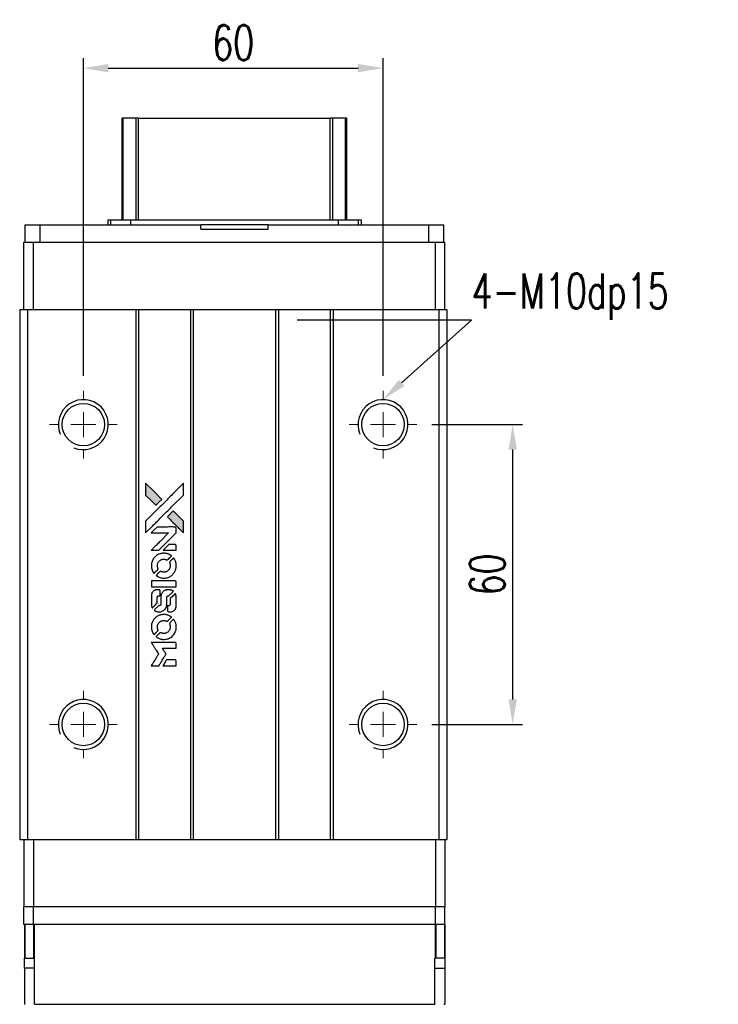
# Model space of a CAD drawing. Header units: millimetres. Extents: x 121 to 620, y 74 to 519.
# Tile 2 of 3: x 157 to 297, y 322 to 519. Entities that reach past the tile are written whole.
import ezdxf
from ezdxf import colors
from ezdxf.entities.mleader import LeaderData, LeaderLine
from ezdxf.math import Vec2, Vec3

# ---------------------------------------------------------------- set-up
doc = ezdxf.new("R2010")
doc.units = ezdxf.units.MM
doc.header["$LTSCALE"] = 0.1
doc.layers.get('0').update_dxf_attribs({"linetype": 'CONTINUOUS'})
doc.layers.get('Defpoints').update_dxf_attribs({"linetype": 'CONTINUOUS'})
doc.layers.add('DIM', color=4, linetype='CONTINUOUS')
doc.styles.add('CHN', font='SIMPLEX.shx', dxfattribs={"width": 0.7, "bigfont": 'CHINESET.shx'})
doc.styles.add('DIM-7', font='SIMPLEX.shx', dxfattribs={"width": 0.7, "bigfont": 'chineset.shx'})
doc.dimstyles.new('CNS', dxfattribs={"dimtxt": 3.5, "dimasz": 2.5, "dimexe": 1, "dimexo": 1.5, "dimgap": 0.09, "dimtad": 0, "dimdsep": 46, "dimtxsty": 'DIM-7', "dimcen": 0.09, "dimclrd": 1, "dimclre": 1, "dimclrt": 4, "dimadec": 0, "dimazin": 0, "dimtfac": 1, "dimtix": 1, "dimtmove": 2, "dimatfit": 3, "dimfxl": 1, "dimtvp": 0.971429, "dimtolj": 1, "dimarcsym": 0})

# ---------------------------------------------------------------- blocks, each defined once
blk = doc.blocks.new('SW_CENTERMARKSYMBOL_3')
at = {"color": 0, "linetype": 'Continuous', "lineweight": 18}
for p, q in [((0, 5), (0, 6.75)), ((0, 0), (0, 2.5)), ((-5, 0), (-6.75, 0)), ((0, 0), (-2.5, 0)), ((0, 0), (0, -2.5)), ((0, 0), (2.5, 0)), ((5, 0), (6.75, 0)), ((0, -5), (0, -6.75))]:
    blk.add_line(p, q, dxfattribs=at)
blk = doc.blocks.new('SW_CENTERMARKSYMBOL_4')
at = {"color": 0, "linetype": 'Continuous', "lineweight": 18}
for p, q in [((0, 5), (0, 6.75)), ((0, 0), (0, 2.5)), ((-5, 0), (-6.75, 0)), ((0, 0), (-2.5, 0)), ((0, 0), (0, -2.5)), ((0, 0), (2.5, 0)), ((5, 0), (6.75, 0)), ((0, -5), (0, -6.75))]:
    blk.add_line(p, q, dxfattribs=at)
blk = doc.blocks.new('SW_CENTERMARKSYMBOL_5')
at = {"color": 0, "linetype": 'Continuous', "lineweight": 18}
for p, q in [((0, 5), (0, 6.75)), ((0, 0), (0, 2.5)), ((-5, 0), (-6.75, 0)), ((0, 0), (-2.5, 0)), ((0, 0), (0, -2.5)), ((0, 0), (2.5, 0)), ((5, 0), (6.75, 0)), ((0, -5), (0, -6.75))]:
    blk.add_line(p, q, dxfattribs=at)
blk = doc.blocks.new('SW_CENTERMARKSYMBOL_6')
at = {"color": 0, "linetype": 'Continuous', "lineweight": 18}
for p, q in [((0, 5), (0, 6.75)), ((0, 0), (0, 2.5)), ((-5, 0), (-6.75, 0)), ((0, 0), (-2.5, 0)), ((0, 0), (0, -2.5)), ((0, 0), (2.5, 0)), ((5, 0), (6.75, 0)), ((0, -5), (0, -6.75))]:
    blk.add_line(p, q, dxfattribs=at)
blk = doc.blocks.new('*D729')
at = {"layer": 'Defpoints', "color": 0}
for p in [(229.91, 509.32), (169.91, 444.75), (229.91, 444.75)]:
    blk.add_point(p, dxfattribs=at)
at = {"layer": 'DIM', "color": 7, "lineweight": -2}
for p, q in [((169.91, 447.75), (169.91, 511.32)), ((229.91, 447.75), (229.91, 511.32)), ((174.91, 509.32), (224.91, 509.32))]:
    blk.add_line(p, q, dxfattribs=at)
at = {"layer": 'DIM', "color": 7}
for points in [[(174.91, 510.16), (174.91, 508.49), (169.91, 509.32)], [(224.91, 510.16), (224.91, 508.49), (229.91, 509.32)]]:
    blk.add_solid(points, dxfattribs=at)
at = {"layer": 'DIM', "color": 7, "insert": (199.91, 514.42), "char_height": 7, "attachment_point": 5, "style": 'DIM-7'}
blk.add_mtext('\\A1;60', dxfattribs=at)
blk = doc.blocks.new('*D730')
at = {"layer": 'Defpoints', "color": 0}
for p in [(236.66, 438), (236.66, 378), (255.87, 378)]:
    blk.add_point(p, dxfattribs=at)
at = {"layer": 'DIM', "color": 7, "lineweight": -2}
for p, q in [((239.66, 438), (257.87, 438)), ((255.87, 433), (255.87, 383)), ((239.66, 378), (257.87, 378))]:
    blk.add_line(p, q, dxfattribs=at)
at = {"layer": 'DIM', "color": 7}
for points in [[(255.04, 433), (256.71, 433), (255.87, 438)], [(255.04, 383), (256.71, 383), (255.87, 378)]]:
    blk.add_solid(points, dxfattribs=at)
at = {"layer": 'DIM', "color": 7, "insert": (250.77, 408), "char_height": 7, "attachment_point": 5, "rotation": 90, "style": 'DIM-7'}
blk.add_mtext('\\A1;60', dxfattribs=at)
blk = doc.blocks.new('LOGO2')
at = {"linetype": 'Continuous'}
h = blk.add_hatch(color=22, dxfattribs=at)
h.dxf.hatch_style = 1
h.paths.add_polyline_path([(583.53, 1429.73), (583.53, 1428.55), (583.53, 1427.37), (584.56, 1426.35, 0.000288), (584.95, 1425.96, 0.000479), (585.28, 1425.63, 0.000013), (585.58, 1425.34, 0.197177), (585.59, 1425.34, 0.197497), (585.59, 1425.34, 0.00004), (585.76, 1425.51, 0.000834), (585.95, 1425.7, 0.000506), (586.18, 1425.92), (586.76, 1426.5), (585.15, 1428.12)])
h.paths.add_polyline_path([(589.06, 1424.2), (588.47, 1423.62, 0.000476), (588.25, 1423.39, 0.000789), (588.06, 1423.2, 0.000035), (587.89, 1423.03, 0.19758), (587.89, 1423.03, 0.198396), (587.89, 1423.02, 0.000019), (588.12, 1422.79, 0.000582), (588.38, 1422.53, 0.000351), (588.68, 1422.23, 0.000108), (589.98, 1420.93, 0.000692), (590.64, 1420.28, 0.000077), (591.09, 1419.83, 0.197527), (591.11, 1419.82, 0.410181), (591.12, 1419.83, 0.000493), (591.12, 1420.07, 0.002424), (591.12, 1420.41, 0.000529), (591.12, 1420.98), (591.12, 1422.14), (590.09, 1423.17)])
at = {"color": 22}
for points in [[(584.56, 1426.35, 0.000288), (584.95, 1425.96, 0.000479), (585.28, 1425.63, 0.000013), (585.58, 1425.34, 0.197177), (585.59, 1425.34, 0.197497), (585.59, 1425.34, 0.00004), (585.76, 1425.51, 0.000836), (585.95, 1425.7, 0.000505), (586.18, 1425.92), (586.76, 1426.5), (585.15, 1428.12), (583.53, 1429.73), (583.53, 1428.55), (583.53, 1427.37)], [(584.95, 1421.21, -0.000056), (585.66, 1421.92, -0.000021), (586.65, 1422.91, -0.000021), (587.73, 1423.99, -0.000025), (588.75, 1425), (591.12, 1427.37), (591.12, 1428.54), (591.12, 1429.72), (589.52, 1428.13, 0.000274), (588.76, 1427.37, 0.000123), (587.75, 1426.37, 0.000121), (586.69, 1425.31, 0.000165), (585.73, 1424.35), (583.53, 1422.16), (583.53, 1420.98), (583.53, 1419.8)], [(588.68, 1422.23, 0.000108), (589.98, 1420.93, 0.000692), (590.64, 1420.28, 0.000077), (591.09, 1419.83, 0.197527), (591.11, 1419.82, 0.410182), (591.12, 1419.83, 0.000493), (591.12, 1420.07, 0.002424), (591.12, 1420.41, 0.000529), (591.12, 1420.98), (591.12, 1422.14), (590.09, 1423.17), (589.06, 1424.2), (588.47, 1423.62, 0.000476), (588.25, 1423.39, 0.000789), (588.06, 1423.2, 0.000035), (587.89, 1423.03, 0.19758), (587.89, 1423.03, 0.198396), (587.89, 1423.02, 0.000019), (588.12, 1422.79, 0.000582), (588.38, 1422.53, 0.000351)], [(585.41, 1416.31), (586.17, 1416.31), (587.91, 1418.06), (589.66, 1419.81), (589.66, 1420.29, 0.0008), (589.66, 1420.61, 0.010795), (589.65, 1420.72, 0.030495), (589.64, 1420.78, 0.080372), (589.63, 1420.83, 0.03816), (589.6, 1420.87, 0.041799), (589.57, 1420.91, 0.042486), (589.53, 1420.93, 0.042078), (589.49, 1420.96, 0.099276), (589.43, 1420.97, 0.003302), (589.19, 1420.97, 0.002586), (588.77, 1420.98, 0.000204), (587.64, 1420.97), (585.83, 1420.97), (585.25, 1420.39), (584.66, 1419.81), (586.4, 1419.8), (588.14, 1419.79), (586.42, 1418.08, 0.000253), (585.76, 1417.42, 0.000412), (585.2, 1416.87, 0.000041), (584.7, 1416.36, 0.041338), (584.68, 1416.34), (584.66, 1416.31)], [(588.34, 1416.31), (589.66, 1416.31), (589.66, 1416.8), (589.65, 1417.29), (589.62, 1417.35, 0.03146), (589.6, 1417.37, 0.026444), (589.58, 1417.4, 0.026444), (589.55, 1417.42, 0.031457), (589.53, 1417.44), (589.47, 1417.47), (588.82, 1417.48), (588.17, 1417.48), (587.6, 1416.9, 0.000745), (587.38, 1416.68, 0.001228), (587.19, 1416.49, 0.000087), (587.03, 1416.32, 0.195134), (587.03, 1416.32, 0.412117), (587.03, 1416.31, 0.000048), (587.41, 1416.31, 0.00109), (587.84, 1416.31, 0.000653)], [(584.7, 1412.97, 0.023681), (584.73, 1412.76, 0.022402), (584.78, 1412.55, 0.021929), (584.85, 1412.35, 0.020503), (584.94, 1412.15, 0.013745), (585, 1412.03, 0.009767), (585.07, 1411.9, 0.009658), (585.15, 1411.79, 0.027804), (585.21, 1411.71), (585.23, 1411.69), (585.59, 1412.05, 0.002053), (585.77, 1412.23, 0.006738), (585.88, 1412.35, 0.007826), (585.96, 1412.43, 0.063909), (585.99, 1412.47, 0.061532), (586.01, 1412.54, 0.068674), (586.02, 1412.6, 0.052072), (586, 1412.68, 0.019648), (585.97, 1412.79, -0.018366), (585.93, 1412.92, -0.0288), (585.9, 1413.04, -0.029061), (585.89, 1413.16, -0.019155), (585.89, 1413.29, -0.053809), (585.94, 1413.58, -0.058833), (586.04, 1413.85, -0.058566), (586.2, 1414.09, -0.052525), (586.42, 1414.29, -0.044733), (586.61, 1414.4, -0.040573), (586.82, 1414.49, -0.041123), (587.04, 1414.53, -0.04951), (587.25, 1414.54, -0.017369), (587.34, 1414.53, -0.024255), (587.43, 1414.51, -0.023787), (587.52, 1414.49, -0.015798), (587.61, 1414.45, 0.010631), (587.67, 1414.43, 0.033653), (587.71, 1414.42, 0.037806), (587.76, 1414.41, 0.016307), (587.81, 1414.41, 0.068179), (587.92, 1414.43, 0.095747), (588, 1414.47, 0.033418), (588.11, 1414.57, 0.002133), (588.42, 1414.88, 0.001452), (588.59, 1415.06, 0.012393), (588.67, 1415.14, 0.020479), (588.71, 1415.19, 0.344362), (588.71, 1415.21, 0.074287), (588.66, 1415.25, 0.005454), (588.53, 1415.34, 0.008391), (588.39, 1415.42, 0.017097), (588.27, 1415.48, 0.027375), (588.04, 1415.58, 0.02835), (587.8, 1415.66, 0.027723), (587.54, 1415.7, 0.023913), (587.27, 1415.72, 0.027047), (586.94, 1415.72, 0.031685), (586.64, 1415.67, 0.032425), (586.35, 1415.59, 0.031013), (586.07, 1415.47, 0.037914), (585.73, 1415.27, 0.040153), (585.44, 1415.03, 0.039834), (585.18, 1414.74, 0.036173), (584.97, 1414.4, 0.040752), (584.83, 1414.08, 0.035885), (584.73, 1413.71, 0.035491), (584.68, 1413.34, 0.037615)], [(585.71, 1411.22, 0.018008), (585.82, 1411.15, 0.009842), (585.95, 1411.07, 0.009807), (586.1, 1411, 0.015716), (586.22, 1410.94, 0.048467), (586.66, 1410.8, 0.045841), (587.14, 1410.75, 0.046006), (587.61, 1410.78, 0.049638), (588.06, 1410.9, 0.064819), (588.64, 1411.2, 0.06695), (589.11, 1411.65, 0.066691), (589.45, 1412.2, 0.063505), (589.65, 1412.83, 0.03135), (589.66, 1413, 0.010439), (589.67, 1413.24, 0.010391), (589.66, 1413.47, 0.032408), (589.64, 1413.63, 0.015696), (589.61, 1413.82, 0.018095), (589.56, 1414, 0.018551), (589.5, 1414.17, 0.018352), (589.42, 1414.33, 0.015568), (589.37, 1414.44, 0.009832), (589.29, 1414.56, 0.009795), (589.22, 1414.68, 0.023727), (589.16, 1414.76), (589.13, 1414.79), (588.77, 1414.43, 0.001528), (588.57, 1414.23, 0.010022), (588.47, 1414.12, 0.019586), (588.41, 1414.06, 0.061865), (588.38, 1414.01, 0.055054), (588.35, 1413.93, 0.061607), (588.35, 1413.85, 0.048725), (588.36, 1413.76, 0.020221), (588.39, 1413.64, -0.017722), (588.43, 1413.52, -0.02685), (588.45, 1413.4, -0.02759), (588.46, 1413.29, -0.020233), (588.46, 1413.17, -0.04793), (588.43, 1412.93, -0.048386), (588.35, 1412.7, -0.047866), (588.22, 1412.49, -0.044964), (588.06, 1412.3, -0.04333), (587.87, 1412.15, -0.050921), (587.66, 1412.03, -0.051473), (587.43, 1411.97, -0.0459), (587.19, 1411.94, -0.019014), (587.07, 1411.95, -0.024114), (586.96, 1411.96, -0.025081), (586.86, 1411.99, -0.023892), (586.76, 1412.02, 0.008624), (586.68, 1412.05, 0.026486), (586.62, 1412.06, 0.035074), (586.58, 1412.07, 0.02756), (586.52, 1412.07, 0.087163), (586.44, 1412.06, 0.073291), (586.36, 1412.01, 0.028074), (586.25, 1411.91, 0.002594), (585.99, 1411.66), (585.62, 1411.29)], [(587.17, 1409), (589.65, 1409), (589.65, 1409.49), (589.65, 1409.98), (589.63, 1410.04, 0.071429), (589.59, 1410.08, 0.054799), (589.54, 1410.13, 0.053585), (589.48, 1410.16, 0.060698), (589.42, 1410.17, 0.033975), (589.32, 1410.18), (588.05, 1410.18, 0.000726), (586.82, 1410.18, 0.001084), (585.74, 1410.17), (584.68, 1410.17), (584.68, 1409.58), (584.68, 1409)], [(584.69, 1405.36, 0.018538), (584.7, 1405.28, 0.010695), (584.72, 1405.2, 0.01068), (584.74, 1405.11, 0.017678), (584.76, 1405.03, 0.013849), (584.79, 1404.95, 0.011814), (584.83, 1404.86, 0.004513), (584.86, 1404.78, 0.290035), (584.88, 1404.77, 0.196418), (584.88, 1404.78, 0.000124), (585.03, 1404.92, 0.001477), (585.19, 1405.08, 0.000898), (585.38, 1405.27), (585.88, 1405.77), (585.88, 1406.39, -0.001471), (585.88, 1406.86, -0.028714), (585.89, 1407, -0.097073), (585.92, 1407.08, -0.084199), (585.98, 1407.15, -0.042698), (586.02, 1407.18, -0.053912), (586.07, 1407.21, -0.051004), (586.12, 1407.22, -0.032967), (586.18, 1407.22, 0.00807), (586.21, 1407.22, 0.003023), (586.26, 1407.22, 0.002994), (586.31, 1407.23, 0.003629), (586.35, 1407.23), (586.46, 1407.24), (586.46, 1407.71, 0.001618), (586.46, 1407.94, 0.005206), (586.45, 1408.09, 0.00535), (586.45, 1408.19, 0.060675), (586.44, 1408.24, 0.048484), (586.43, 1408.26, 0.02389), (586.42, 1408.29, 0.022812), (586.4, 1408.31, 0.02462), (586.38, 1408.34, 0.061781), (586.32, 1408.39, 0.080179), (586.25, 1408.41, 0.048561), (586.16, 1408.43, 0.010021), (585.99, 1408.43, 0.016602), (585.77, 1408.42, 0.031409), (585.6, 1408.4, 0.036474), (585.44, 1408.36, 0.03439), (585.29, 1408.29, 0.065928), (585.06, 1408.13, 0.069066), (584.88, 1407.91, 0.065697), (584.75, 1407.64, 0.051559), (584.69, 1407.33, 0.020904), (584.69, 1407.16, 0.000451), (584.68, 1406.34, 0.000419), (584.68, 1405.52, 0.022759)], [(585.33, 1404.27, 0.023289), (585.45, 1404.2, 0.026845), (585.57, 1404.13, 0.026047), (585.7, 1404.09, 0.019751), (585.85, 1404.04, 0.013249), (585.93, 1404.03, 0.025169), (586, 1404.02, 0.016532), (586.08, 1404.01, 0.002937), (586.24, 1404.01, 0.003317), (586.38, 1404.01, 0.011808), (586.47, 1404.02, 0.01777), (586.53, 1404.02, 0.021476), (586.6, 1404.03, 0.04325), (586.86, 1404.12, 0.045753), (587.1, 1404.24, 0.04649), (587.31, 1404.41, 0.047672), (587.49, 1404.61, 0.025315), (587.54, 1404.69, 0.015208), (587.6, 1404.8, 0.01512), (587.65, 1404.91, 0.022488), (587.69, 1405.01, 0.027857), (587.73, 1405.17, 0.034138), (587.75, 1405.32, 0.014286), (587.76, 1405.55, 0.00124), (587.76, 1406.13, -0.00103), (587.76, 1406.49, -0.002552), (587.76, 1406.75, -0.001594), (587.76, 1406.95, -0.047676), (587.77, 1407, -0.085307), (587.8, 1407.09, -0.097789), (587.87, 1407.15, -0.085947), (587.95, 1407.2, -0.051339), (588.07, 1407.22, 0.014634), (588.11, 1407.22, 0.015028), (588.15, 1407.23, 0.014927), (588.18, 1407.24, 0.059415), (588.2, 1407.24, 0.070595), (588.24, 1407.27, 0.00028), (588.66, 1407.69, 0.000111), (589.08, 1408.11, 0.200239), (589.09, 1408.13, 0.268906), (589.09, 1408.14, 0.001866), (588.98, 1408.2, 0.007532), (588.88, 1408.25, 0.017818), (588.81, 1408.29, 0.013256), (588.72, 1408.32, 0.011636), (588.63, 1408.35, 0.011528), (588.54, 1408.38, 0.012303), (588.45, 1408.4, 0.0423), (588.31, 1408.42, 0.013657), (588.1, 1408.42, 0.013857), (587.89, 1408.42, 0.037428), (587.74, 1408.4, 0.014927), (587.64, 1408.37, 0.0122), (587.53, 1408.34, 0.012518), (587.43, 1408.3, 0.023062), (587.36, 1408.27, 0.065961), (587.08, 1408.08, 0.06055), (586.85, 1407.82, 0.059676), (586.68, 1407.51, 0.060497), (586.6, 1407.16, 0.025683), (586.59, 1407.09, 0.001528), (586.59, 1406.87, 0.002124), (586.59, 1406.59, 0.001173), (586.59, 1406.25, -0.000809), (586.58, 1405.65, -0.017164), (586.58, 1405.48, -0.063931), (586.56, 1405.38, -0.108429), (586.52, 1405.31, -0.052941), (586.47, 1405.28, -0.063675), (586.42, 1405.25, -0.050562), (586.36, 1405.24, -0.020337), (586.27, 1405.23, 0.009897), (586.22, 1405.22, 0.016482), (586.17, 1405.22, 0.019019), (586.14, 1405.21, 0.06043), (586.11, 1405.2, 0.076267), (586.06, 1405.16, 0.00054), (585.68, 1404.77, 0.000307), (585.28, 1404.37, 0.142594), (585.26, 1404.34, 0.232419), (585.27, 1404.33, 0.022995), (585.28, 1404.31, 0.024627), (585.31, 1404.29, 0.015407)], [(587.91, 1404.2, 0.065483), (587.94, 1404.15, 0.053271), (587.98, 1404.1, 0.052018), (588.04, 1404.05, 0.0556), (588.1, 1404.02, 0.036839), (588.14, 1404.01, 0.026922), (588.18, 1404.01, 0.016905), (588.25, 1404, 0.004317), (588.35, 1404, 0.016369), (588.56, 1404.01, 0.029936), (588.74, 1404.03, 0.03418), (588.89, 1404.07, 0.031327), (589.04, 1404.14, 0.046935), (589.23, 1404.25, 0.054053), (589.38, 1404.39, 0.053701), (589.5, 1404.56, 0.045364), (589.58, 1404.76, 0.032479), (589.63, 1404.94, 0.03386), (589.65, 1405.12, 0.013578), (589.66, 1405.4, 0.001155), (589.66, 1406.13, 0.000413), (589.65, 1406.75, 0.005008), (589.65, 1406.99, 0.013199), (589.64, 1407.13, 0.033956), (589.63, 1407.22, 0.013909), (589.6, 1407.32, 0.010864), (589.57, 1407.43, 0.010938), (589.54, 1407.53, 0.028702), (589.51, 1407.6), (589.48, 1407.65), (588.97, 1407.15), (588.46, 1406.65), (588.46, 1406.06, -0.001504), (588.46, 1405.81, -0.00328), (588.46, 1405.62, -0.001901), (588.46, 1405.47, -0.061333), (588.45, 1405.43, -0.063621), (588.43, 1405.38, -0.048633), (588.4, 1405.33, -0.046769), (588.35, 1405.29, -0.047961), (588.3, 1405.26, -0.02678), (588.25, 1405.24, -0.050957), (588.22, 1405.23, -0.029398), (588.17, 1405.22, -0.00401), (588.06, 1405.22), (587.89, 1405.21), (587.89, 1404.74, 0.001061), (587.89, 1404.46, 0.009147), (587.89, 1404.33, 0.020721), (587.9, 1404.26, 0.051619)], [(584.7, 1400.71, 0.024131), (584.73, 1400.49, 0.022344), (584.78, 1400.28, 0.021883), (584.86, 1400.06, 0.020884), (584.95, 1399.85, 0.010669), (585.01, 1399.74, 0.010389), (585.08, 1399.62, 0.010913), (585.15, 1399.51, 0.022227), (585.2, 1399.44), (585.23, 1399.41), (585.6, 1399.78, 0.002452), (585.74, 1399.93, 0.003628), (585.87, 1400.06, 0.001662), (585.97, 1400.17, 0.070159), (585.99, 1400.2, 0.047671), (586, 1400.22, 0.018624), (586.01, 1400.25, 0.017921), (586.01, 1400.29, 0.018804), (586.01, 1400.32, 0.018255), (586.02, 1400.37, 0.041312), (586.01, 1400.41, 0.037164), (586, 1400.44, 0.012342), (585.98, 1400.49, -0.015101), (585.94, 1400.62, -0.035998), (585.91, 1400.72, -0.033244), (585.9, 1400.82, -0.011249), (585.9, 1400.97, -0.004059), (585.9, 1401.1, -0.019693), (585.9, 1401.17, -0.027943), (585.91, 1401.22, -0.014411), (585.93, 1401.3, -0.033089), (585.98, 1401.46, -0.033887), (586.06, 1401.62, -0.034021), (586.16, 1401.77, -0.033942), (586.28, 1401.9, -0.02816), (586.42, 1402.01, -0.035032), (586.56, 1402.11, -0.035269), (586.71, 1402.18, -0.029196), (586.87, 1402.23, -0.037862), (587.07, 1402.27, -0.043657), (587.25, 1402.27, -0.043064), (587.44, 1402.24, -0.035184), (587.63, 1402.18, 0.033699), (587.72, 1402.15, 0.052815), (587.8, 1402.14, 0.059167), (587.88, 1402.14, 0.058972), (587.95, 1402.17, 0.059208), (588.01, 1402.2, 0.021125), (588.08, 1402.26, 0.008691), (588.2, 1402.38, 0.000851), (588.47, 1402.66, 0.001873), (588.61, 1402.8, 0.013884), (588.68, 1402.87, 0.022355), (588.71, 1402.92, 0.341453), (588.71, 1402.93, 0.073011), (588.67, 1402.97, 0.004587), (588.54, 1403.06, 0.00748), (588.4, 1403.14, 0.016837), (588.29, 1403.2, 0.028606), (588.03, 1403.31, 0.031352), (587.77, 1403.39, 0.031004), (587.5, 1403.44, 0.0268), (587.21, 1403.45, 0.026698), (586.9, 1403.44, 0.03002), (586.6, 1403.39, 0.030357), (586.32, 1403.31, 0.028554), (586.05, 1403.19, 0.062944), (585.53, 1402.85, 0.062206), (585.12, 1402.39, 0.062448), (584.83, 1401.84, 0.064355), (584.69, 1401.25, 0.017377), (584.69, 1401.13, 0.008369), (584.68, 1400.98, 0.008367), (584.69, 1400.82, 0.01757)], [(585.71, 1398.95, 0.064158), (586.28, 1398.64, 0.06356), (586.92, 1398.49, 0.064004), (587.57, 1398.5, 0.066747), (588.19, 1398.68, 0.04321), (588.58, 1398.89, 0.044737), (588.91, 1399.17, 0.044901), (589.2, 1399.49, 0.044184), (589.42, 1399.87, 0.026293), (589.54, 1400.15, 0.033344), (589.62, 1400.43, 0.033227), (589.66, 1400.71, 0.025815), (589.67, 1401.02, 0.023119), (589.65, 1401.32, 0.031044), (589.6, 1401.58, 0.031337), (589.52, 1401.84, 0.024258), (589.4, 1402.11, 0.015622), (589.35, 1402.2, 0.008495), (589.28, 1402.31, 0.008415), (589.21, 1402.42, 0.020814), (589.16, 1402.49), (589.13, 1402.53), (588.77, 1402.17, 0.002843), (588.5, 1401.9, 0.033917), (588.41, 1401.79, 0.087906), (588.36, 1401.71, 0.073302), (588.35, 1401.61, 0.022047), (588.35, 1401.56, 0.026465), (588.36, 1401.52, 0.022233), (588.37, 1401.47, 0.009985), (588.39, 1401.4, -0.039011), (588.45, 1401.17, -0.044398), (588.46, 1400.95, -0.045096), (588.44, 1400.72, -0.04265), (588.38, 1400.5, -0.071154), (588.21, 1400.19, -0.068827), (587.96, 1399.94, -0.068713), (587.64, 1399.76, -0.070507), (587.3, 1399.68, -0.028605), (587.15, 1399.67, -0.031418), (587.01, 1399.69, -0.031044), (586.86, 1399.72, -0.02668), (586.72, 1399.76, 0.038913), (586.63, 1399.79, 0.043732), (586.55, 1399.8, 0.047754), (586.47, 1399.8, 0.075756), (586.41, 1399.78, 0.07294), (586.37, 1399.76, 0.003456), (586.27, 1399.67, 0.005023), (586.15, 1399.55, 0.002422), (585.99, 1399.39, 0.000819), (585.85, 1399.25, 0.001349), (585.73, 1399.13, 0.0001), (585.62, 1399.02, 0.205335), (585.62, 1399.02, 0.219821), (585.62, 1399.01, 0.002494), (585.65, 1399, 0.007089), (585.67, 1398.98, 0.004494)], [(585.42, 1393.22), (586.17, 1393.22), (586.3, 1393.42, -0.000297), (586.38, 1393.55, -0.000037), (586.55, 1393.82, -0.000043), (586.75, 1394.15, -0.000036), (586.96, 1394.5, 0.000044), (587.17, 1394.84, 0.000063), (587.36, 1395.14, 0.000035), (587.51, 1395.4, 0.0009), (587.55, 1395.47), (587.62, 1395.57), (587.53, 1395.7, 0.001175), (587.49, 1395.78, 0.000208), (587.4, 1395.92, 0.000225), (587.3, 1396.09, 0.000203), (587.19, 1396.26, -0.000711), (587.09, 1396.42, -0.001119), (587, 1396.56, -0.000263), (586.92, 1396.69, -0.04589), (586.91, 1396.7, -0.519312), (586.92, 1396.71, -0.001914), (587.12, 1396.72, -0.003124), (587.46, 1396.72, -0.000285), (588.28, 1396.72), (589.66, 1396.72), (589.66, 1397.2, 0.001727), (589.66, 1397.54, 0.025279), (589.65, 1397.67, 0.073886), (589.63, 1397.74, 0.07426), (589.6, 1397.8, 0.03264), (589.58, 1397.81, 0.01784), (589.56, 1397.83, 0.017712), (589.54, 1397.85, 0.026854), (589.52, 1397.86), (589.47, 1397.89), (587.07, 1397.89), (584.67, 1397.89), (584.68, 1397.87, -0.004595), (584.7, 1397.85, -0.00016), (584.74, 1397.77, -0.000298), (584.8, 1397.69, -0.000208), (584.86, 1397.59, 0.000986), (585.03, 1397.3, 0.00025), (585.32, 1396.84, 0.000268), (585.63, 1396.35, 0.000436), (585.9, 1395.93, -0.002932), (585.98, 1395.79, -0.004718), (586.06, 1395.67, -0.001113), (586.12, 1395.57, -0.227179), (586.12, 1395.55, -0.045982), (586.11, 1395.54, -0.000145), (586.03, 1395.4, -0.000825), (585.93, 1395.24, -0.000517), (585.81, 1395.06, 0.000056), (585.42, 1394.42, 0.000289), (585.2, 1394.07, 0.000481), (585.04, 1393.81, 0.000418), (584.87, 1393.54), (584.67, 1393.22)], [(588.34, 1393.22), (589.66, 1393.22), (589.66, 1393.7, 0.000842), (589.66, 1394, 0.010591), (589.66, 1394.12, 0.028995), (589.65, 1394.18, 0.069543), (589.64, 1394.23, 0.051063), (589.61, 1394.27, 0.039932), (589.57, 1394.31, 0.039414), (589.53, 1394.35, 0.045845), (589.49, 1394.37, 0.094811), (589.44, 1394.39, 0.007124), (589.31, 1394.39, 0.004713), (589.09, 1394.39, 0.000534), (588.59, 1394.39), (587.73, 1394.39), (587.65, 1394.27, 0.000828), (587.44, 1393.92, 0.000879), (587.22, 1393.57, 0.000048), (587.02, 1393.23, 0.137596), (587.01, 1393.22, 0.413028), (587.02, 1393.22, 0.000016), (587.4, 1393.22, 0.000623), (587.83, 1393.22, 0.000374)]]:
    blk.add_lwpolyline(points, format="xyb", close=True, dxfattribs=at)

msp = doc.modelspace()

# ---------------------------------------------------------------- linework, layer by layer
at = {"color": 7, "linetype": 'Continuous', "lineweight": 25}
for p, q in [((177.66, 478.995), (177.66, 499.289)), ((177.9, 478.995), (177.9, 499.289)), ((180.476, 478.995), (180.476, 499.289)), ((180.97, 499.289), (219.35, 499.289)), ((180.97, 478.995), (180.97, 499.289)), ((219.35, 478.995), (219.35, 499.289)), ((219.845, 478.995), (219.845, 499.289)), ((222.421, 478.995), (222.421, 499.289)), ((222.66, 478.995), (222.66, 499.289)), ((174.808, 478.995), (174.808, 477.995)), ((174.808, 478.995), (175.36, 478.995)), ((175.36, 478.995), (175.36, 477.995)), ((175.36, 478.995), (179.374, 478.995)), ((179.374, 478.995), (179.374, 477.995)), ((179.374, 478.995), (220.946, 478.995)), ((220.946, 478.995), (220.946, 477.995)), ((220.946, 478.995), (224.96, 478.995)), ((224.96, 478.995), (224.96, 477.995)), ((224.96, 478.995), (225.513, 478.995)), ((225.513, 478.995), (225.513, 477.995)), ((158.235, 474.495), (158.235, 477.995)), ((158.235, 477.995), (161.235, 477.995)), ((161.235, 474.495), (161.235, 477.995)), ((161.235, 477.995), (193.41, 477.995)), ((193.41, 477.095), (193.41, 477.995)), ((206.91, 477.995), (193.41, 477.995)), ((193.41, 477.095), (206.91, 477.095)), ((206.91, 477.095), (206.91, 477.995)), ((206.91, 477.995), (239.085, 477.995)), ((239.085, 474.495), (239.085, 477.995)), ((239.085, 477.995), (242.085, 477.995)), ((242.085, 474.495), (242.085, 477.995)), ((158.01, 460.995), (158.01, 474.495)), ((158.01, 474.495), (159.91, 474.495)), ((159.91, 460.995), (159.91, 474.495)), ((159.91, 474.495), (240.41, 474.495)), ((240.41, 460.995), (240.41, 474.495)), ((240.41, 474.495), (242.31, 474.495)), ((242.31, 460.995), (242.31, 474.495)), ((157.16, 460.995), (157.16, 354.995)), ((157.16, 460.995), (158.71, 460.995)), ((158.71, 460.995), (158.71, 354.995)), ((158.71, 460.995), (180.41, 460.995)), ((180.41, 460.995), (180.41, 354.995)), ((180.41, 460.995), (180.96, 460.995)), ((180.96, 460.995), (180.96, 354.995)), ((180.96, 460.995), (191.36, 460.995)), ((191.36, 460.995), (191.36, 354.995)), ((191.36, 460.995), (191.91, 460.995)), ((191.91, 460.995), (191.91, 354.995)), ((191.91, 460.995), (208.41, 460.995)), ((208.41, 460.995), (208.41, 354.995)), ((208.41, 460.995), (208.96, 460.995)), ((208.96, 460.995), (208.96, 354.995)), ((208.96, 460.995), (219.36, 460.995)), ((219.36, 460.995), (219.36, 354.995)), ((219.36, 460.995), (219.91, 460.995)), ((219.91, 460.995), (219.91, 354.995)), ((219.91, 460.995), (241.11, 460.995)), ((241.11, 460.995), (241.11, 354.995)), ((241.11, 460.995), (242.66, 460.995)), ((242.66, 460.995), (242.66, 354.995)), ((157.16, 354.995), (158.71, 354.995)), ((158.01, 354.995), (158.01, 341.495)), ((158.71, 354.995), (180.41, 354.995)), ((159.91, 354.995), (159.91, 341.495)), ((180.41, 354.995), (180.96, 354.995)), ((180.96, 354.995), (191.36, 354.995)), ((191.36, 354.995), (191.91, 354.995)), ((191.91, 354.995), (208.41, 354.995)), ((208.41, 354.995), (208.96, 354.995)), ((208.96, 354.995), (219.36, 354.995)), ((219.36, 354.995), (219.91, 354.995)), ((219.91, 354.995), (241.11, 354.995)), ((240.41, 354.995), (240.41, 341.495)), ((241.11, 354.995), (242.66, 354.995)), ((242.31, 354.995), (242.31, 341.495)), ((159.91, 341.495), (158.01, 341.495)), ((158.012, 337.995), (158.012, 341.495)), ((240.41, 341.495), (159.91, 341.495)), ((159.912, 337.995), (159.912, 341.495)), ((240.412, 341.495), (159.912, 341.495)), ((240.412, 337.995), (240.412, 341.495)), ((242.312, 341.495), (240.412, 341.495)), ((242.312, 337.995), (242.312, 341.495)), ((159.912, 337.995), (158.012, 337.995)), ((158.101, 337.995), (158.101, 331.195)), ((158.16, 337.995), (158.16, 331.195)), ((159.907, 337.995), (159.907, 331.195)), ((240.412, 337.995), (159.912, 337.995)), ((160.049, 337.995), (160.049, 331.195)), ((240.333, 337.995), (240.333, 331.195)), ((242.312, 337.995), (240.412, 337.995)), ((240.475, 337.995), (240.475, 331.195)), ((242.222, 337.995), (242.222, 331.195)), ((242.281, 337.995), (242.281, 331.195)), ((158.101, 329.195), (158.101, 331.195)), ((158.16, 331.195), (159.907, 331.195)), ((160.101, 331.195), (160.049, 331.195)), ((160.101, 321.995), (160.101, 331.195)), ((240.281, 331.195), (240.333, 331.195)), ((240.281, 321.995), (240.281, 331.195)), ((242.222, 331.195), (240.475, 331.195)), ((160.101, 329.195), (158.101, 329.195)), ((158.101, 329.195), (158.101, 321.995)), ((240.281, 329.195), (242.281, 329.195)), ((242.281, 329.195), (242.281, 321.995)), ((158.268, 321.995), (158.101, 321.995)), ((160.101, 321.995), (240.281, 321.995)), ((242.118, 321.995), (242.281, 321.995))]:
    msp.add_line(p, q, dxfattribs=at)
at = {"color": 7, "linetype": 'Continuous', "lineweight": 25, "flags": 128}
msp.add_lwpolyline([(242.281, 331.195), (242.281, 331.157), (242.281, 331.043), (242.281, 330.858), (242.281, 330.609), (242.281, 330.306), (242.281, 329.961), (242.281, 329.585), (242.281, 329.195)], dxfattribs=at)
at = {"color": 7, "linetype": 'Continuous', "lineweight": 25}
for centre in [(169.91, 437.995), (229.91, 437.995), (169.91, 377.995), (229.91, 377.995)]:
    msp.add_circle(centre, 4.25, dxfattribs=at)
for centre in [(169.91, 437.995), (229.91, 437.995), (169.91, 377.995), (229.91, 377.995)]:
    msp.add_arc(centre, 5, 247.5, 202.5)
for points, knots in [([(177.9, 499.289), (177.838, 499.289), (177.773, 499.289), (177.683, 499.289), (177.66, 499.289), (177.66, 499.289)], [0, 0, 0, 0, 0.5, 0.5, 1, 1, 1, 1]), ([(180.476, 499.289), (180.429, 499.289), (180.335, 499.289), (180.045, 499.289), (179.85, 499.289), (179.378, 499.289), (179.103, 499.289), (178.516, 499.289), (178.205, 499.289), (177.9, 499.289)], [0, 0, 0, 0, 0.25, 0.25, 0.5, 0.5, 0.75, 0.75, 1, 1, 1, 1]), ([(180.97, 499.289), (180.916, 499.289), (180.858, 499.289), (180.746, 499.289), (180.691, 499.289), (180.598, 499.289), (180.559, 499.289), (180.502, 499.289), (180.484, 499.289), (180.476, 499.289)], [0, 0, 0, 0, 0.25, 0.25, 0.5, 0.5, 0.75, 0.75, 1, 1, 1, 1]), ([(219.845, 499.289), (219.837, 499.289), (219.819, 499.289), (219.762, 499.289), (219.723, 499.289), (219.629, 499.289), (219.575, 499.289), (219.463, 499.289), (219.405, 499.289), (219.35, 499.289)], [0, 0, 0, 0, 0.25, 0.25, 0.5, 0.5, 0.75, 0.75, 1, 1, 1, 1]), ([(222.421, 499.289), (222.115, 499.289), (221.805, 499.289), (221.218, 499.289), (220.943, 499.289), (220.471, 499.289), (220.275, 499.289), (219.986, 499.289), (219.892, 499.289), (219.845, 499.289)], [0, 0, 0, 0, 0.25, 0.25, 0.5, 0.5, 0.75, 0.75, 1, 1, 1, 1]), ([(222.66, 499.289), (222.66, 499.289), (222.638, 499.289), (222.548, 499.289), (222.483, 499.289), (222.421, 499.289)], [0, 0, 0, 0, 0.5, 0.5, 1, 1, 1, 1])]:
    msp.add_open_spline(points, degree=3, knots=knots, dxfattribs=at)
for points in [[(158.101, 331.195), (158.101, 331.195), (158.123, 331.195), (158.16, 331.195)], [(159.907, 331.195), (159.944, 331.195), (159.996, 331.195), (160.049, 331.195)], [(240.333, 331.195), (240.386, 331.195), (240.438, 331.195), (240.475, 331.195)], [(242.222, 331.195), (242.259, 331.195), (242.281, 331.195), (242.281, 331.195)]]:
    msp.add_open_spline(points, degree=3, dxfattribs=at)

# ---------------------------------------------------------------- block references
at = {"color": 7, "linetype": 'Continuous', "lineweight": 0}
for name, p in [('SW_CENTERMARKSYMBOL_3', (169.91, 437.995)), ('SW_CENTERMARKSYMBOL_6', (229.91, 437.995)), ('SW_CENTERMARKSYMBOL_4', (169.91, 377.995)), ('SW_CENTERMARKSYMBOL_5', (229.91, 377.995))]:
    msp.add_blockref(name, p, dxfattribs=at)
at = {"layer": 'DIM'}
msp.add_blockref('LOGO2', (-401.158, -1003.47), dxfattribs=at)

# ---------------------------------------------------------------- dimensions: what is measured, and where the dimension line sits
at = {"layer": 'DIM', "color": 0}
dim = msp.add_linear_dim(base=(229.91, 509.325), p1=(169.91, 444.745), p2=(229.91, 444.745), dimstyle='CNS', override={"dimscale": 2, "dimgap": 0.8, "dimtad": 1, "dimclrd": 7, "dimclre": 7, "dimclrt": 7, "dimtmove": 1}, dxfattribs=at)
dim.commit()
dim.dimension.update_dxf_attribs({"geometry": '*D729', "text_midpoint": (199.91, 514.425)})
dim = msp.add_linear_dim(base=(255.874, 377.995), p1=(236.66, 437.995), p2=(236.66, 377.995), angle=90, dimstyle='CNS', override={"dimscale": 2, "dimgap": 0.8, "dimtad": 1, "dimclrd": 7, "dimclre": 7, "dimclrt": 7, "dimtmove": 1}, dxfattribs=at)
dim.commit()
dim.dimension.update_dxf_attribs({"geometry": '*D730', "text_midpoint": (250.774, 407.995)})

# ---------------------------------------------------------------- leaders
ml = msp.add_multileader_mtext('Standard', dxfattribs=at)
ml.set_content('4-M10dp15', style='CHN')
ml.set_leader_properties()
ml.build(insert=Vec2(0, 0))
ml.multileader.update_dxf_attribs({"text_left_attachment_type": 6, "text_right_attachment_type": 6, "dogleg_length": 0, "arrow_head_size": 5, "scale": 2})
ctx = ml.context
ctx.base_point, ctx.scale, ctx.char_height, ctx.arrow_head_size, ctx.landing_gap_size, ctx.plane_origin = Vec3(247.637, 458.926), 2, 7, 5, 0, Vec3(229.91, 442.995)
ctx.left_attachment, ctx.right_attachment = 6, 6
notes = []
notes.append((ctx, [(0, (1, 1, 0), (247.637, 458.926), (1, 0), 0, [(0, [(229.91, 442.995)], 0, [])])]))
ctx.mtext.insert, ctx.mtext.flow_direction = Vec3(247.637, 468.26), 5
for ctx, leaders in notes:
    for number, flags, end, landing, length, lines in leaders:
        leader = LeaderData()
        leader.index, (leader.has_last_leader_line, leader.has_dogleg_vector, leader.attachment_direction) = number, flags
        leader.last_leader_point, leader.dogleg_vector, leader.dogleg_length = Vec3(end), Vec3(landing), length
        for number, points, colour, breaks in lines:
            line = LeaderLine()
            line.index, line.vertices, line.color, line.breaks = number, Vec3.list(points), colors.encode_raw_color(colour), breaks
            leader.lines.append(line)
        ctx.leaders.append(leader)

doc.saveas('drawing.dxf')
